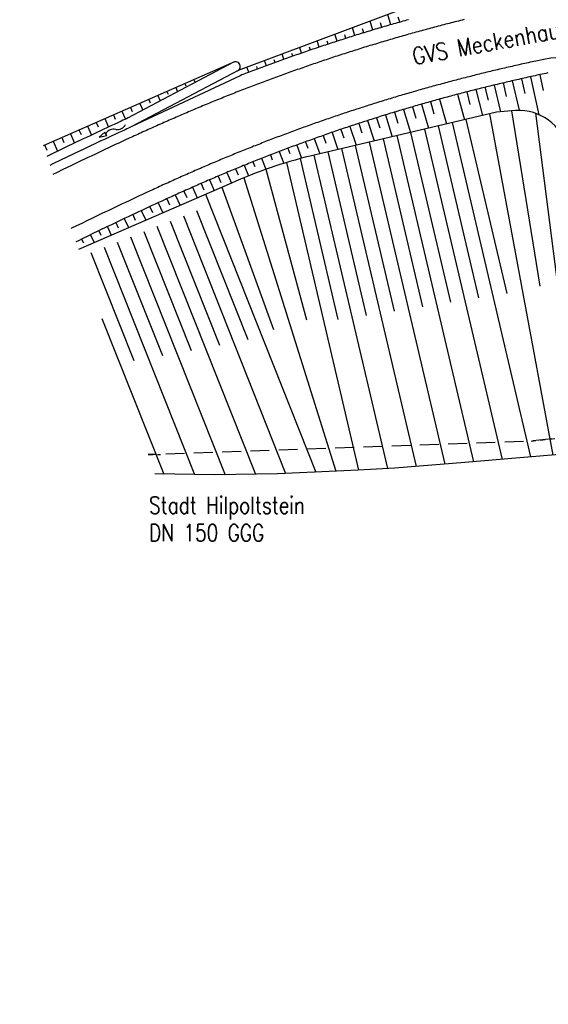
# Model space of a CAD drawing. Extents: x 445979 to 446615, y 447871 to 449065.
# Tile 27 of 47: x 446067 to 446123, y 448620 to 448724. Entities that reach past the tile are written whole.
import ezdxf

# ---------------------------------------------------------------- set-up
doc = ezdxf.new("R2010")
doc.units = 0
doc.header["$LTSCALE"] = 2
doc.header["$MEASUREMENT"] = 0
for name, pattern in [('ACAD_ISO02W100', [0.5, 0.25, -0.25]), ('AUSGEZOGEN', [0]), ('GESTRICH-X2', [1.5, 1, -0.5])]:
    doc.linetypes.add(name, pattern=pattern)
for name, color, linetype in [('Bestand', 8, 'CONTINUOUS'), ('FBRTOP', 250, 'AUSGEZOGEN'), ('Strassen', 15, 'CONTINUOUS'), ('Trinkwasserleitung', 15, 'CONTINUOUS'), ('W-LTG', 4, 'GESTRICH-X2'), ('Wege', 15, 'CONTINUOUS')]:
    doc.layers.add(name, color=color, linetype=linetype)
doc.styles.add('ROMANS', font='romans.shx', dxfattribs={"width": 0.8})

msp = doc.modelspace()

# ---------------------------------------------------------------- linework, layer by layer
at = {"layer": 'Bestand', "linetype": 'Continuous'}
msp.add_line((446116.33, 448718.06), (446116.33, 448718.06), dxfattribs=at)
at = {"layer": 'FBRTOP', "const_width": 0.5}
for points in [[(446307.97, 448414.63, 0.000001), (446312.81, 448377.44, -0.000001), (446317.65, 448340.25)], [(446280.2, 448411.01, 0.000001), (446285.04, 448373.83, -0.000001), (446289.88, 448336.64)], [(446343.46, 448141.93, -0.000003), (446347.78, 448108.74, 0.000004)]]:
    msp.add_lwpolyline(points, format="xyb", dxfattribs=at)
at = {"layer": 'FBRTOP'}
msp.add_lwpolyline([(446298.19, 448239.42, 0.000002), (446300.71, 448220.06, -0.000009)], format="xyb", dxfattribs=at)
at = {"layer": 'Strassen', "linetype": 'Continuous'}
for p, q in [((446104.51, 448722.84), (446104.23, 448723.79)), ((446106.42, 448723.41), (446106.1, 448724.49)), ((446107.37, 448723.68), (446107.21, 448724.22)), ((446102.62, 448722.26), (446102.36, 448723.09)), ((446103.56, 448722.55), (446103.44, 448722.97)), ((446105.46, 448723.13), (446105.32, 448723.6)), ((446098.84, 448721.04), (446098.62, 448721.7)), ((446099.78, 448721.35), (446099.67, 448721.68)), ((446100.73, 448721.66), (446100.49, 448722.39)), ((446101.67, 448721.96), (446101.55, 448722.33)), ((446096.96, 448720.4), (446096.76, 448721)), ((446097.9, 448720.72), (446097.8, 448721.02)), ((446093.23, 448719.06), (446093.03, 448719.6)), ((446094.16, 448719.4), (446094.06, 448719.67)), ((446095.09, 448719.74), (446094.89, 448720.3)), ((446096.03, 448720.07), (446095.93, 448720.35)), ((446122.66, 448719.73), (446121.99, 448719.59)), ((446089.75, 448719.44), (446078.48, 448713.48)), ((446090.22, 448718.55), (446078.95, 448712.6)), ((446091.37, 448718.36), (446091.16, 448718.91)), ((446092.3, 448718.71), (446092.2, 448718.99)), ((446090.43, 448718), (446078.95, 448712.6)), ((446085.53, 448717.58), (446085.66, 448717.28)), ((446119.32, 448717.46), (446120.03, 448714.35)), ((446120.29, 448717.68), (446120.64, 448716.12)), ((446121.26, 448717.89), (446122.15, 448713.86)), ((446122.23, 448718.11), (446122.6, 448716.43)), ((446082.66, 448716.32), (446082.79, 448716.03)), ((446083.62, 448716.74), (446083.81, 448716.3)), ((446084.57, 448717.16), (446084.67, 448716.94)), ((446115.45, 448716.53), (446116.14, 448713.78)), ((446116.41, 448716.77), (446116.75, 448715.39)), ((446117.38, 448717), (446118.06, 448714.17)), ((446118.35, 448717.23), (446118.68, 448715.81)), ((446080.75, 448715.49), (446080.91, 448715.12)), ((446081.7, 448715.91), (446081.96, 448715.32)), ((446111.6, 448715.52), (446112.32, 448712.88)), ((446113.52, 448716.03), (446114.23, 448713.33)), ((446114.48, 448716.28), (446114.83, 448714.93)), ((446077.9, 448714.24), (446078.28, 448713.39)), ((446078.82, 448714.64), (446079, 448714.22)), ((446079.79, 448715.07), (446080.11, 448714.34)), ((446107.77, 448714.42), (446108.5, 448711.98)), ((446108.73, 448714.7), (446109.08, 448713.48)), ((446109.68, 448714.98), (446110.41, 448712.43)), ((446110.64, 448715.25), (446111, 448713.97)), ((446119.25, 448714.28), (446122.23, 448695.69)), ((446076.08, 448713.45), (446076.47, 448712.55)), ((446076.99, 448713.85), (446077.19, 448713.4)), ((446103.97, 448713.25), (446104.66, 448711.08)), ((446104.92, 448713.55), (446105.26, 448712.46)), ((446105.87, 448713.85), (446106.58, 448711.53)), ((446106.82, 448714.14), (446107.17, 448712.98)), ((446114.4, 448713.37), (446118.74, 448694.91)), ((446116.91, 448713.96), (446123.63, 448677.77)), ((446121.79, 448714.01), (446126.37, 448677.99)), ((446073.34, 448712.25), (446073.56, 448711.75)), ((446074.26, 448712.65), (446074.67, 448711.71)), ((446075.17, 448713.05), (446075.37, 448712.58)), ((446101.13, 448712.31), (446101.44, 448711.4)), ((446102.08, 448712.63), (446102.74, 448710.63)), ((446103.02, 448712.94), (446103.35, 448711.94)), ((446110, 448712.34), (446118.23, 448677.31)), ((446111.46, 448712.68), (446115.75, 448694.44)), ((446112.93, 448713.03), (446121.26, 448677.57)), ((446071.52, 448711.45), (446071.75, 448710.92)), ((446072.43, 448711.85), (446072.87, 448710.86)), ((446098.31, 448711.33), (446098.89, 448709.72)), ((446099.25, 448711.66), (446099.53, 448710.86)), ((446100.19, 448711.99), (446100.82, 448710.18)), ((446105.6, 448711.3), (446109.78, 448693.5)), ((446107.06, 448711.65), (446115.19, 448677.06)), ((446108.53, 448711.99), (446112.77, 448693.97)), ((446069.7, 448710.66), (446069.94, 448710.09)), ((446070.61, 448711.05), (446071.07, 448709.99)), ((446095.51, 448710.31), (446095.72, 448709.74)), ((446096.44, 448710.65), (446096.95, 448709.27)), ((446097.38, 448711), (446097.63, 448710.3)), ((446101.19, 448710.27), (446109.12, 448676.57)), ((446102.66, 448710.61), (446106.79, 448693.03)), ((446104.13, 448710.96), (446112.15, 448676.81)), ((446092.72, 448709.24), (446093.18, 448708.08)), ((446093.65, 448709.6), (446093.85, 448709.09)), ((446094.58, 448709.95), (446095.06, 448708.7)), ((446096.8, 448709.21), (446100.81, 448692.15)), ((446098.26, 448709.58), (446106.07, 448676.34)), ((446099.73, 448709.92), (446103.81, 448692.57)), ((446089.95, 448708.12), (446090.22, 448707.49)), ((446090.88, 448708.5), (446091.33, 448707.38)), ((446091.8, 448708.87), (446092, 448708.36)), ((446093.18, 448708.08), (446097.48, 448692.1)), ((446095.35, 448708.79), (446103.01, 448676.18)), ((446087.2, 448706.96), (446087.69, 448705.83)), ((446088.12, 448707.35), (446088.4, 448706.69)), ((446089.04, 448707.74), (446089.51, 448706.61)), ((446090.82, 448707.17), (446100.61, 448676.05)), ((446085.38, 448706.17), (446085.88, 448705.04)), ((446086.29, 448706.57), (446086.59, 448705.89)), ((446088.5, 448706.18), (446093.98, 448691.09)), ((446082.66, 448704.94), (446082.95, 448704.29)), ((446083.56, 448705.35), (446084.06, 448704.25)), ((446084.47, 448705.76), (446084.77, 448705.09)), ((446086.75, 448705.42), (446098.46, 448675.96)), ((446080.85, 448704.11), (446081.14, 448703.49)), ((446081.75, 448704.53), (446082.24, 448703.47)), ((446078.14, 448702.85), (446078.6, 448701.89)), ((446079.04, 448703.27), (446079.32, 448702.69)), ((446079.94, 448703.69), (446080.42, 448702.68)), ((446084.42, 448703.14), (446095.27, 448675.82)), ((446085.82, 448703.7), (446091.24, 448690.04)), ((446076.35, 448701.99), (446076.77, 448701.09)), ((446077.25, 448702.42), (446077.49, 448701.88)), ((446081.61, 448702.03), (446092.06, 448675.74)), ((446083.02, 448702.58), (446088.24, 448689.44)), ((446073.62, 448700.67), (446073.81, 448700.26)), ((446074.55, 448701.13), (446074.94, 448700.3)), ((446075.45, 448701.56), (446075.67, 448701.08)), ((446078.81, 448700.91), (446088.84, 448675.68)), ((446080.21, 448701.47), (446085.23, 448688.86)), ((446076.01, 448699.8), (446085.59, 448675.7)), ((446077.41, 448700.36), (446082.2, 448688.31)), ((446074.61, 448699.24), (446079.17, 448687.78)), ((446075.77, 448692.25), (446082.33, 448675.75))]:
    msp.add_line(p, q, dxfattribs=at)
for points in [[(446121.46, 448729.59), (446114.37, 448727.59), (446090.22, 448718.55)], [(446114.2, 448723.95), (446114.01, 448723.9), (446113.81, 448723.85), (446113.61, 448723.8), (446113.42, 448723.75), (446113.22, 448723.7), (446113.02, 448723.65), (446112.83, 448723.6), (446112.63, 448723.55), (446112.43, 448723.5), (446112.24, 448723.45), (446112.04, 448723.4), (446111.84, 448723.35), (446111.65, 448723.29), (446111.45, 448723.24), (446111.25, 448723.19), (446111.06, 448723.14), (446110.86, 448723.09), (446110.66, 448723.03), (446110.47, 448722.98), (446110.27, 448722.93), (446110.08, 448722.87), (446109.88, 448722.82), (446109.68, 448722.77), (446109.49, 448722.71), (446109.29, 448722.66), (446109.1, 448722.61), (446108.9, 448722.55), (446108.7, 448722.5), (446108.51, 448722.44), (446108.31, 448722.39), (446108.12, 448722.33), (446107.92, 448722.28), (446107.73, 448722.22), (446107.53, 448722.17), (446107.34, 448722.11), (446107.14, 448722.05), (446106.95, 448722), (446106.75, 448721.94), (446106.56, 448721.88), (446106.36, 448721.83), (446106.17, 448721.77), (446105.97, 448721.71), (446105.78, 448721.65), (446105.58, 448721.6), (446105.39, 448721.54), (446105.19, 448721.48), (446105, 448721.42), (446104.8, 448721.36), (446104.61, 448721.3), (446104.41, 448721.24), (446104.22, 448721.19), (446104.03, 448721.13), (446103.83, 448721.07), (446103.64, 448721.01), (446103.44, 448720.95), (446103.25, 448720.89), (446103.05, 448720.83), (446102.86, 448720.76), (446102.67, 448720.7), (446102.47, 448720.64), (446102.28, 448720.58), (446102.09, 448720.52), (446101.89, 448720.46), (446101.7, 448720.4), (446101.51, 448720.33), (446101.31, 448720.27), (446101.12, 448720.21), (446100.93, 448720.15), (446100.73, 448720.08), (446100.54, 448720.02), (446100.35, 448719.96), (446100.15, 448719.89), (446099.96, 448719.83), (446099.77, 448719.77), (446099.58, 448719.7), (446099.38, 448719.64), (446099.19, 448719.57), (446099, 448719.51), (446098.8, 448719.44), (446098.61, 448719.38), (446098.42, 448719.31), (446098.23, 448719.25), (446098.04, 448719.18), (446097.84, 448719.11), (446097.65, 448719.05), (446097.46, 448718.98), (446097.27, 448718.92), (446097.08, 448718.85), (446096.88, 448718.78), (446096.69, 448718.71), (446096.5, 448718.65), (446096.31, 448718.58), (446096.12, 448718.51), (446095.93, 448718.44), (446095.73, 448718.38), (446095.54, 448718.31), (446095.35, 448718.24), (446095.16, 448718.17), (446094.97, 448718.1), (446094.78, 448718.03), (446094.59, 448717.96), (446094.4, 448717.89), (446094.21, 448717.82), (446094.02, 448717.75), (446093.82, 448717.68), (446093.63, 448717.61), (446093.44, 448717.54), (446093.25, 448717.47), (446093.06, 448717.4), (446092.87, 448717.33), (446092.68, 448717.26), (446092.49, 448717.18), (446092.3, 448717.11), (446092.11, 448717.04), (446091.92, 448716.97), (446091.73, 448716.9), (446091.54, 448716.82), (446091.35, 448716.75), (446091.16, 448716.68), (446090.97, 448716.6), (446090.79, 448716.53), (446090.6, 448716.46), (446090.41, 448716.38), (446090.22, 448716.31), (446090.03, 448716.24), (446089.84, 448716.16), (446089.65, 448716.09), (446089.46, 448716.01), (446089.27, 448715.94), (446089.08, 448715.86), (446088.9, 448715.79), (446088.71, 448715.71), (446088.52, 448715.63), (446088.33, 448715.56), (446088.14, 448715.48), (446087.95, 448715.41), (446087.76, 448715.33), (446087.58, 448715.25), (446087.39, 448715.18), (446087.2, 448715.1), (446087.01, 448715.02), (446086.83, 448714.94), (446086.64, 448714.87), (446086.45, 448714.79), (446086.26, 448714.71), (446086.07, 448714.63), (446085.89, 448714.55), (446085.7, 448714.47), (446085.51, 448714.39), (446085.33, 448714.32), (446085.14, 448714.24), (446084.95, 448714.16), (446084.77, 448714.08), (446084.58, 448714), (446084.39, 448713.92), (446084.21, 448713.84), (446084.02, 448713.76), (446083.83, 448713.68), (446083.65, 448713.6), (446083.46, 448713.51), (446083.28, 448713.43), (446083.09, 448713.35), (446082.9, 448713.27), (446082.72, 448713.19), (446082.53, 448713.11), (446082.35, 448713.03), (446082.16, 448712.94), (446081.98, 448712.86), (446081.79, 448712.78), (446081.61, 448712.7), (446081.42, 448712.62), (446081.24, 448712.53), (446081.05, 448712.45), (446080.87, 448712.37), (446080.68, 448712.28), (446080.5, 448712.2), (446080.32, 448712.12), (446080.13, 448712.04), (446079.95, 448711.95), (446079.76, 448711.87), (446079.58, 448711.78), (446079.4, 448711.7), (446079.21, 448711.62), (446079.03, 448711.53), (446078.84, 448711.45), (446078.66, 448711.36), (446078.29, 448711.19), (446077.93, 448711.03), (446077.56, 448710.86), (446077.19, 448710.69), (446076.83, 448710.52), (446076.46, 448710.34), (446076.1, 448710.17), (446075.73, 448710), (446075.37, 448709.83), (446075.01, 448709.66), (446074.64, 448709.48), (446074.28, 448709.31), (446073.91, 448709.14), (446073.55, 448708.97), (446073.19, 448708.79), (446072.83, 448708.62), (446072.46, 448708.44), (446072.1, 448708.27), (446071.56, 448708.01), (446071.01, 448707.75), (446070.57, 448707.53)], [(446108.3, 448723.94), (446108.1, 448723.89), (446107.91, 448723.83), (446107.71, 448723.78), (446107.51, 448723.72), (446107.32, 448723.66), (446107.12, 448723.61), (446106.92, 448723.55), (446106.72, 448723.49), (446106.53, 448723.44), (446106.33, 448723.38), (446106.13, 448723.32), (446105.94, 448723.27), (446105.74, 448723.21), (446105.55, 448723.15), (446105.35, 448723.09), (446105.15, 448723.03), (446104.96, 448722.98), (446104.76, 448722.92), (446104.56, 448722.86), (446104.37, 448722.8), (446104.17, 448722.74), (446103.98, 448722.68), (446103.78, 448722.62), (446103.59, 448722.56), (446103.39, 448722.5), (446103.19, 448722.44), (446103, 448722.38), (446102.8, 448722.32), (446102.61, 448722.26), (446102.41, 448722.2), (446102.22, 448722.13), (446102.02, 448722.07), (446101.83, 448722.01), (446101.63, 448721.95), (446101.44, 448721.89), (446101.24, 448721.82), (446101.05, 448721.76), (446100.85, 448721.7), (446100.66, 448721.64), (446100.46, 448721.57), (446100.27, 448721.51), (446100.07, 448721.45), (446099.88, 448721.38), (446099.68, 448721.32), (446099.49, 448721.25), (446099.29, 448721.19), (446099.1, 448721.12), (446098.91, 448721.06), (446098.71, 448720.99), (446098.52, 448720.93), (446098.32, 448720.86), (446098.13, 448720.8), (446097.94, 448720.73), (446097.74, 448720.67), (446097.55, 448720.6), (446097.36, 448720.53), (446097.16, 448720.47), (446096.97, 448720.4), (446096.77, 448720.33), (446096.58, 448720.26), (446096.39, 448720.2), (446096.2, 448720.13), (446096, 448720.06), (446095.81, 448719.99), (446095.62, 448719.93), (446095.42, 448719.86), (446095.23, 448719.79), (446095.04, 448719.72), (446094.84, 448719.65), (446094.65, 448719.58), (446094.46, 448719.51), (446094.27, 448719.44), (446094.07, 448719.37), (446093.88, 448719.3), (446093.69, 448719.23), (446093.5, 448719.16), (446093.31, 448719.09), (446093.11, 448719.02), (446092.92, 448718.95), (446092.73, 448718.88), (446092.54, 448718.8), (446092.35, 448718.73), (446092.15, 448718.66), (446091.96, 448718.59), (446091.77, 448718.52), (446091.58, 448718.44), (446091.39, 448718.37), (446091.2, 448718.3), (446091.01, 448718.22), (446090.82, 448718.15), (446090.62, 448718.08), (446090.43, 448718)], [(446089.86, 448719.47), (446069.53, 448710.58)], [(446121.99, 448719.59), (446121.8, 448719.55), (446121.6, 448719.5), (446121.41, 448719.46), (446121.22, 448719.42), (446121.02, 448719.38), (446120.83, 448719.33), (446120.64, 448719.29), (446120.45, 448719.25), (446120.25, 448719.21), (446120.06, 448719.16), (446119.87, 448719.12), (446119.68, 448719.08), (446119.48, 448719.03), (446119.29, 448718.99), (446119.1, 448718.94), (446118.91, 448718.9), (446118.71, 448718.86), (446118.52, 448718.81), (446118.33, 448718.77), (446118.14, 448718.72), (446117.95, 448718.68), (446117.75, 448718.63), (446117.56, 448718.59), (446117.37, 448718.54), (446117.18, 448718.5), (446116.99, 448718.45), (446116.8, 448718.4), (446116.6, 448718.36), (446116.41, 448718.31), (446116.22, 448718.26), (446116.03, 448718.22), (446115.84, 448718.17), (446115.65, 448718.12), (446115.46, 448718.08), (446115.27, 448718.03), (446115.08, 448717.98), (446114.88, 448717.93), (446114.69, 448717.88), (446114.5, 448717.84), (446114.31, 448717.79), (446114.12, 448717.74), (446113.93, 448717.69), (446113.74, 448717.64), (446113.55, 448717.59), (446113.36, 448717.54), (446113.17, 448717.49), (446112.98, 448717.44), (446112.79, 448717.39), (446112.6, 448717.34), (446112.41, 448717.29), (446112.22, 448717.24), (446112.03, 448717.19), (446111.84, 448717.14), (446111.65, 448717.08), (446111.46, 448717.03), (446111.27, 448716.98), (446111.08, 448716.93), (446110.89, 448716.88), (446110.7, 448716.82), (446110.51, 448716.77), (446110.32, 448716.72), (446110.13, 448716.67), (446109.94, 448716.61), (446109.75, 448716.56), (446109.56, 448716.5), (446109.37, 448716.45), (446109.18, 448716.4), (446108.99, 448716.34), (446108.8, 448716.29), (446108.61, 448716.23), (446108.43, 448716.18), (446108.24, 448716.12), (446108.05, 448716.07), (446107.86, 448716.01), (446107.67, 448715.96), (446107.48, 448715.9), (446107.29, 448715.85), (446107.1, 448715.79), (446106.92, 448715.73), (446106.73, 448715.68), (446106.54, 448715.62), (446106.35, 448715.56), (446106.16, 448715.5), (446105.97, 448715.45), (446105.79, 448715.39), (446105.6, 448715.33), (446105.41, 448715.27), (446105.22, 448715.22), (446105.03, 448715.16), (446104.85, 448715.1), (446104.66, 448715.04), (446104.47, 448714.98), (446104.28, 448714.92), (446104.09, 448714.86), (446103.91, 448714.8), (446103.72, 448714.74), (446103.53, 448714.68), (446103.34, 448714.62), (446103.16, 448714.56), (446102.97, 448714.5), (446102.78, 448714.44), (446102.6, 448714.38), (446102.41, 448714.32), (446102.22, 448714.26), (446102.03, 448714.2), (446101.85, 448714.13), (446101.66, 448714.07), (446101.47, 448714.01), (446101.29, 448713.95), (446101.1, 448713.88), (446100.91, 448713.82), (446100.73, 448713.76), (446100.54, 448713.7), (446100.35, 448713.63), (446100.17, 448713.57), (446099.98, 448713.5), (446099.8, 448713.44), (446099.61, 448713.38), (446099.42, 448713.31), (446099.24, 448713.25), (446099.05, 448713.18), (446098.87, 448713.12), (446098.68, 448713.05), (446098.49, 448712.99), (446098.31, 448712.92), (446098.12, 448712.86), (446097.94, 448712.79), (446097.75, 448712.72), (446097.57, 448712.66), (446097.38, 448712.59), (446097.2, 448712.53), (446097.01, 448712.46), (446096.83, 448712.39), (446096.64, 448712.32), (446096.46, 448712.26), (446096.27, 448712.19), (446096.09, 448712.12), (446095.9, 448712.05), (446095.72, 448711.98), (446095.53, 448711.92), (446095.35, 448711.85), (446095.16, 448711.78), (446094.98, 448711.71), (446094.8, 448711.64), (446094.61, 448711.57), (446094.43, 448711.5), (446094.24, 448711.43), (446094.06, 448711.36), (446093.88, 448711.29), (446093.69, 448711.22), (446093.51, 448711.15), (446093.32, 448711.08), (446093.14, 448711.01), (446092.96, 448710.94), (446092.77, 448710.87), (446092.59, 448710.79), (446092.41, 448710.72), (446092.22, 448710.65), (446092.04, 448710.58), (446091.86, 448710.51), (446091.67, 448710.43), (446091.49, 448710.36), (446091.31, 448710.29), (446091.13, 448710.22), (446090.94, 448710.14), (446090.76, 448710.07), (446090.58, 448710), (446090.4, 448709.92), (446090.21, 448709.85), (446090.03, 448709.77), (446089.85, 448709.7), (446089.67, 448709.62), (446089.48, 448709.55), (446089.3, 448709.47), (446089.12, 448709.4), (446088.94, 448709.32), (446088.76, 448709.25), (446088.57, 448709.17), (446088.39, 448709.1), (446088.21, 448709.02), (446088.03, 448708.94), (446087.85, 448708.87), (446087.67, 448708.79), (446087.49, 448708.71), (446087.3, 448708.64), (446087.12, 448708.56), (446086.94, 448708.48), (446086.76, 448708.4), (446086.58, 448708.33), (446086.4, 448708.25), (446086.22, 448708.17), (446086.04, 448708.09), (446085.86, 448708.01), (446085.67, 448707.93), (446085.49, 448707.85), (446085.31, 448707.78), (446085.13, 448707.7), (446084.95, 448707.62), (446084.77, 448707.54), (446084.59, 448707.46), (446084.41, 448707.38), (446084.23, 448707.3), (446084.05, 448707.22), (446083.87, 448707.14), (446083.69, 448707.06), (446083.51, 448706.98), (446083.33, 448706.89), (446083.15, 448706.81), (446082.97, 448706.73), (446082.79, 448706.65), (446082.61, 448706.57), (446082.43, 448706.49), (446082.25, 448706.41), (446082.07, 448706.32), (446081.89, 448706.24), (446081.71, 448706.16), (446081.53, 448706.08), (446081.35, 448705.99), (446081.17, 448705.91), (446080.81, 448705.75), (446080.45, 448705.58), (446080.09, 448705.41), (446079.73, 448705.25), (446079.37, 448705.08), (446079.01, 448704.91), (446078.65, 448704.74), (446078.29, 448704.57), (446077.93, 448704.4), (446077.57, 448704.23), (446077.21, 448704.06), (446076.86, 448703.89), (446076.5, 448703.72), (446076.14, 448703.55), (446075.78, 448703.38), (446075.42, 448703.21), (446075.06, 448703.04), (446074.7, 448702.86), (446074.16, 448702.6), (446073.63, 448702.34), (446073.09, 448702.08), (446072.55, 448701.82), (446072.52, 448701.81)], [(446123.08, 448718.29), (446122.88, 448718.25), (446122.69, 448718.2), (446122.5, 448718.16), (446122.31, 448718.12), (446122.11, 448718.08), (446121.92, 448718.04), (446121.73, 448718), (446121.54, 448717.95), (446121.35, 448717.91), (446121.15, 448717.87), (446120.96, 448717.83), (446120.77, 448717.78), (446120.58, 448717.74), (446120.39, 448717.7), (446120.2, 448717.66), (446120.01, 448717.61), (446119.81, 448717.57), (446119.62, 448717.53), (446119.43, 448717.48), (446119.24, 448717.44), (446119.05, 448717.39), (446118.86, 448717.35), (446118.67, 448717.31), (446118.48, 448717.26), (446118.29, 448717.22), (446118.1, 448717.17), (446117.91, 448717.13), (446117.72, 448717.08), (446117.53, 448717.04), (446117.34, 448716.99), (446117.15, 448716.95), (446116.96, 448716.9), (446116.77, 448716.85), (446116.58, 448716.81), (446116.39, 448716.76), (446116.2, 448716.71), (446116.01, 448716.67), (446115.82, 448716.62), (446115.63, 448716.57), (446115.44, 448716.53), (446115.25, 448716.48), (446115.06, 448716.43), (446114.87, 448716.38), (446114.68, 448716.33), (446114.49, 448716.28), (446114.31, 448716.24), (446114.12, 448716.19), (446113.93, 448716.14), (446113.74, 448716.09), (446113.55, 448716.04), (446113.36, 448715.99), (446113.17, 448715.94), (446112.98, 448715.89), (446112.79, 448715.84), (446112.61, 448715.79), (446112.42, 448715.74), (446112.23, 448715.69), (446112.04, 448715.64), (446111.85, 448715.59), (446111.66, 448715.53), (446111.47, 448715.48), (446111.29, 448715.43), (446111.1, 448715.38), (446110.91, 448715.33), (446110.72, 448715.27), (446110.53, 448715.22), (446110.35, 448715.17), (446110.16, 448715.12), (446109.97, 448715.06), (446109.78, 448715.01), (446109.59, 448714.95), (446109.41, 448714.9), (446109.22, 448714.85), (446109.03, 448714.79), (446108.84, 448714.74), (446108.66, 448714.68), (446108.47, 448714.63), (446108.28, 448714.57), (446108.09, 448714.52), (446107.91, 448714.46), (446107.72, 448714.41), (446107.53, 448714.35), (446107.35, 448714.3), (446107.16, 448714.24), (446106.97, 448714.18), (446106.79, 448714.13), (446106.6, 448714.07), (446106.41, 448714.01), (446106.23, 448713.96), (446106.04, 448713.9), (446105.85, 448713.84), (446105.67, 448713.78), (446105.48, 448713.73), (446105.29, 448713.67), (446105.11, 448713.61), (446104.92, 448713.55), (446104.73, 448713.49), (446104.55, 448713.43), (446104.36, 448713.37), (446104.18, 448713.31), (446103.99, 448713.25), (446103.8, 448713.19), (446103.62, 448713.13), (446103.43, 448713.07), (446103.25, 448713.01), (446103.06, 448712.95), (446102.88, 448712.89), (446102.69, 448712.83), (446102.5, 448712.77), (446102.32, 448712.71), (446102.13, 448712.65), (446101.95, 448712.59), (446101.76, 448712.52), (446101.58, 448712.46), (446101.39, 448712.4), (446101.21, 448712.34), (446101.02, 448712.28), (446100.84, 448712.21), (446100.65, 448712.15), (446100.47, 448712.09), (446100.28, 448712.02), (446100.1, 448711.96), (446099.91, 448711.9), (446099.73, 448711.83), (446099.55, 448711.77), (446099.36, 448711.7), (446099.18, 448711.64), (446098.99, 448711.57), (446098.81, 448711.51), (446098.62, 448711.44), (446098.44, 448711.38), (446098.26, 448711.31), (446098.07, 448711.25), (446097.89, 448711.18), (446097.71, 448711.11), (446097.52, 448711.05), (446097.34, 448710.98), (446097.15, 448710.91), (446096.97, 448710.85), (446096.79, 448710.78), (446096.6, 448710.71), (446096.42, 448710.65), (446096.24, 448710.58), (446096.06, 448710.51), (446095.87, 448710.44), (446095.69, 448710.37), (446095.51, 448710.31), (446095.32, 448710.24), (446095.14, 448710.17), (446094.96, 448710.1), (446094.78, 448710.03), (446094.59, 448709.96), (446094.41, 448709.89), (446094.23, 448709.82), (446094.05, 448709.75), (446093.86, 448709.68), (446093.68, 448709.61), (446093.5, 448709.54), (446093.32, 448709.47), (446093.14, 448709.4), (446092.95, 448709.33), (446092.77, 448709.26), (446092.59, 448709.18), (446092.41, 448709.11), (446092.23, 448709.04), (446092.05, 448708.97), (446091.86, 448708.9), (446091.68, 448708.82), (446091.5, 448708.75), (446091.32, 448708.68), (446091.14, 448708.6), (446090.96, 448708.53), (446090.78, 448708.46), (446090.6, 448708.38), (446090.42, 448708.31), (446090.24, 448708.24), (446090.05, 448708.16), (446089.87, 448708.09), (446089.69, 448708.01), (446089.51, 448707.94), (446089.33, 448707.86), (446089.15, 448707.79), (446088.97, 448707.71), (446088.79, 448707.64), (446088.61, 448707.56), (446088.43, 448707.49), (446088.25, 448707.41), (446088.07, 448707.33), (446087.89, 448707.26), (446087.71, 448707.18), (446087.53, 448707.1), (446087.35, 448707.03), (446087.17, 448706.95), (446086.99, 448706.87), (446086.81, 448706.79), (446086.63, 448706.72), (446086.45, 448706.64), (446086.27, 448706.56), (446086.09, 448706.48), (446085.92, 448706.4), (446085.74, 448706.32), (446085.56, 448706.24), (446085.38, 448706.17), (446085.2, 448706.09), (446085.02, 448706.01), (446084.84, 448705.93), (446084.66, 448705.85), (446084.48, 448705.77), (446084.3, 448705.69), (446084.12, 448705.61), (446083.94, 448705.53), (446083.76, 448705.45), (446083.58, 448705.36), (446083.4, 448705.28), (446083.23, 448705.2), (446083.05, 448705.12), (446082.87, 448705.04), (446082.69, 448704.96), (446082.51, 448704.88), (446082.33, 448704.8), (446082.15, 448704.71), (446081.97, 448704.63), (446081.79, 448704.55), (446081.43, 448704.38), (446081.08, 448704.22), (446080.72, 448704.05), (446080.36, 448703.89), (446080, 448703.72), (446079.65, 448703.55), (446079.29, 448703.38), (446078.93, 448703.22), (446078.57, 448703.05), (446078.21, 448702.88), (446077.86, 448702.71), (446077.5, 448702.54), (446077.14, 448702.37), (446076.78, 448702.2), (446076.43, 448702.03), (446076.07, 448701.86), (446075.71, 448701.68), (446075.35, 448701.51), (446074.82, 448701.25), (446074.28, 448700.99), (446073.74, 448700.73), (446073.21, 448700.47), (446073.01, 448700.38)], [(446078.57, 448713.52), (446078.56, 448713.52), (446078.38, 448713.44), (446078.19, 448713.35), (446078.01, 448713.27), (446077.82, 448713.18), (446077.46, 448713.01), (446077.09, 448712.84), (446076.72, 448712.67), (446076.35, 448712.5), (446075.98, 448712.33), (446075.62, 448712.16), (446075.25, 448711.98), (446074.88, 448711.81), (446074.52, 448711.64), (446074.15, 448711.46), (446073.78, 448711.29), (446073.42, 448711.12), (446073.19, 448711.01)], [(446078.95, 448712.6), (446078.8, 448712.53), (446078.61, 448712.44), (446078.43, 448712.36), (446078.24, 448712.27), (446077.87, 448712.1), (446077.51, 448711.93), (446077.14, 448711.76), (446076.77, 448711.59), (446076.41, 448711.42), (446076.04, 448711.25), (446075.67, 448711.08), (446075.31, 448710.91), (446074.94, 448710.73), (446074.58, 448710.56), (446074.21, 448710.39), (446073.85, 448710.21), (446073.63, 448710.11)], [(446075.49, 448711.48), (446076.28, 448711.65), (446076.1, 448712.01), (446075.49, 448711.48)], [(446073.18, 448711.01), (446070.14, 448709.55), (446069.92, 448709.44)], [(446073.62, 448710.12), (446070.58, 448708.65), (446070.25, 448708.49)], [(446140.7, 448679.44), (446134.36, 448678.57), (446125.18, 448677.91), (446119.71, 448677.44), (446114.29, 448676.99), (446106.84, 448676.38), (446102.96, 448676.18)], [(446102.96, 448676.18), (446100.65, 448676.05), (446094.41, 448675.79), (446087.74, 448675.66), (446081.38, 448675.77)]]:
    msp.add_lwpolyline(points, dxfattribs=at)
msp.add_lwpolyline([(446120.03, 448714.35), (446117.63, 448714.13), (446098.89, 448709.72), (446098.42, 448709.61, 0.044526), (446089.98, 448706.82), (446089.51, 448706.61), (446073.28, 448699.58)], format="xyb", dxfattribs=at)
for centre, radius, start, end in [((446089.96, 448718.98), 0.5, 294.5476, 114.5476), ((446077.01, 448711.41), 0.918, 75.0572, 153.0515), ((446077.43, 448713.2), 0.918, 258.3028, 336.2971)]:
    msp.add_arc(centre, radius, start, end, dxfattribs=at)
at = {"layer": 'Trinkwasserleitung', "linetype": 'ACAD_ISO02W100'}
for p, q in [((446121.33, 448679.25), (446126.17, 448679.77)), ((446080.68, 448677.81), (446081.98, 448677.82))]:
    msp.add_line(p, q, dxfattribs=at)
at = {"layer": 'W-LTG', "flags": 128}
msp.add_lwpolyline([(446310.01, 448709.53), (446170.47, 448684.52), (446121.33, 448679.25), (446080.68, 448677.81)], dxfattribs=at)
at = {"layer": 'Wege', "linetype": 'Continuous'}
for centre, radius, start, end in [((446124.32, 448711.91), 8, 16.6903, 102.0157), ((446119.96, 448708.93), 5.4, 19.1621, 97.5682)]:
    msp.add_arc(centre, radius, start, end, dxfattribs=at)

# ---------------------------------------------------------------- texts
at = {"layer": 'Strassen', "linetype": 'Continuous', "style": 'ROMANS', "oblique": 360, "width": 0.8337}
msp.add_text('GVS Meckenhausen - Jahrsdorf', height=1.8, rotation=10.4086, dxfattribs=at).set_placement((446108.9, 448719.14))
at = {"layer": 'W-LTG', "style": 'ROMANS', "width": 0.8}
for s, p in [('Stadt Hilpoltstein', (446080.78, 448671.55)), ('DN 150 GGG', (446080.78, 448668.63))]:
    msp.add_text(s, height=1.8, dxfattribs=at).set_placement(p)

doc.saveas('drawing.dxf')
